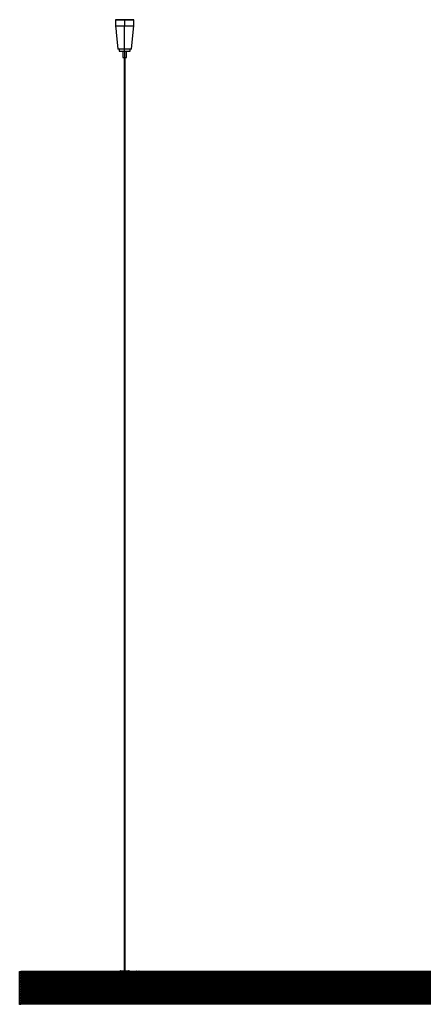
# Model space of a CAD drawing. Header units: millimetres. Extents: x 1075 to 2362, y 1884 to 2950.
# Tile 1 of 2: x 1075 to 1512, y 1884 to 2950. Entities that reach past the tile are written whole.
import ezdxf

# ---------------------------------------------------------------- set-up
doc = ezdxf.new("R2010")
doc.units = ezdxf.units.MM
doc.header["$LTSCALE"] = 10

msp = doc.modelspace()

# ---------------------------------------------------------------- linework, layer by layer
at = {"color": 7, "linetype": 'Continuous', "lineweight": 25}
for p, q in [((1179.2, 2949.9), (1178.9, 2949.6)), ((1178.9, 2949.6), (1178.9, 2945.4)), ((1188.9, 2949.6), (1178.9, 2949.6)), ((1179, 2943.4), (1188.9, 2943.4)), ((1179.2, 2949.9), (1188.9, 2949.9)), ((1188.9, 2949.9), (1188.9, 2949.6)), ((1188.9, 2949.9), (1198.6, 2949.9)), ((1188.9, 2949.6), (1188.9, 2943.4)), ((1198.9, 2949.6), (1188.9, 2949.6)), ((1188.9, 2918.3), (1188.9, 2943.4)), ((1188.9, 2943.4), (1198.9, 2943.4)), ((1196.5, 2918.3), (1198.9, 2943.4)), ((1198.9, 2949.6), (1198.6, 2949.9)), ((1198.9, 2943.4), (1198.9, 2949.6)), ((1179.7, 2935.9), (1181.4, 2918.3)), ((1181.4, 2918.3), (1181.7, 2917.9)), ((1181.4, 2918.3), (1188.9, 2918.3)), ((1188.9, 2917.9), (1181.7, 2917.9)), ((1182.9, 2917.9), (1182.9, 2915.9)), ((1182.9, 2915.9), (1188.9, 2915.9)), ((1187, 2915.9), (1187, 2908.9)), ((1188.9, 2918.3), (1196.5, 2918.3)), ((1188.9, 2917.9), (1188.9, 2918.3)), ((1188.9, 2915.9), (1188.9, 2917.9)), ((1196.1, 2917.9), (1188.9, 2917.9)), ((1188.9, 2915.9), (1194.9, 2915.9)), ((1188.9, 2915.9), (1188.9, 2908.9)), ((1190.9, 2908.9), (1190.9, 2915.9)), ((1194.9, 2915.9), (1194.9, 2917.9)), ((1196.1, 2917.9), (1196.5, 2918.3)), ((1187, 2908.9), (1188.9, 2908.9)), ((1188.3, 2908.9), (1188.3, 1920.1)), ((1188.9, 2908.9), (1190.9, 2908.9)), ((1188.9, 2908.9), (1188.9, 1920.1)), ((1189.5, 1920.1), (1189.5, 2908.9)), ((1075.2, 1918.7), (1075.2, 1919.2)), ((1075.2, 1919.2), (1076.4, 1919.2)), ((1076.4, 1919.2), (1076.4, 1918.7)), ((1183.8, 1919.6), (1183.4, 1919.1)), ((1194.1, 1919.6), (1183.8, 1919.6)), ((1184.9, 1920.1), (1193, 1920.1)), ((1194.1, 1919.6), (1194.5, 1919.1)), ((1201.8, 1919.6), (1201.5, 1919.5)), ((1201.5, 1919.5), (1201.5, 1919.1)), ((1201.5, 1919.5), (1203, 1919.5)), ((1201.8, 1919.6), (1203, 1919.6)), ((1203, 1919.6), (1203, 1919.5)), ((1203, 1919.6), (1204.2, 1919.6)), ((1203, 1919.5), (1204.5, 1919.5)), ((1203, 1919.1), (1203, 1919.5)), ((1204.5, 1919.5), (1204.2, 1919.6)), ((1204.5, 1919.1), (1204.5, 1919.5)), ((1076.4, 1918.7), (1075.2, 1918.7)), ((1075.2, 1884.2), (1075.2, 1918.7)), ((2101.4, 1919.1), (1076.4, 1919.1)), ((1076.4, 1918.4), (1076.4, 1918.7)), ((1076.4, 1918.4), (1076.4, 1918.3)), ((1076.4, 1918.3), (1076.4, 1918.1)), ((2101.4, 1918.3), (1076.4, 1918.3)), ((2101.4, 1918.1), (1076.4, 1918.1)), ((1076.4, 1918.1), (1076.4, 1918)), ((2101.4, 1918), (1076.4, 1918)), ((1076.4, 1918), (1076.4, 1917.8)), ((1076.4, 1916.5), (1076.4, 1917.8)), ((2101.4, 1917.1), (1076.4, 1917.1)), ((1076.4, 1916.5), (1076.4, 1916.3)), ((2101.4, 1916.3), (1076.4, 1916.3)), ((1076.4, 1916.3), (1076.4, 1916.1)), ((2101.4, 1916.1), (1076.4, 1916.1)), ((1076.4, 1916.1), (1076.4, 1916)), ((2101.4, 1916), (1076.4, 1916)), ((1076.4, 1916), (1076.4, 1915.8)), ((1076.4, 1914.5), (1076.4, 1915.8)), ((2101.4, 1915.2), (1076.4, 1915.2)), ((1076.4, 1914.5), (1076.4, 1914.3)), ((2101.4, 1914.3), (1076.4, 1914.3)), ((1076.4, 1914.3), (1076.4, 1914.2)), ((2101.4, 1914.2), (1076.4, 1914.2)), ((1076.4, 1914.2), (1076.4, 1914)), ((2101.4, 1914), (1076.4, 1914)), ((1076.4, 1914), (1076.4, 1913.8)), ((1076.4, 1912.5), (1076.4, 1913.8)), ((2101.4, 1913.2), (1076.4, 1913.2)), ((1076.4, 1912.5), (1076.4, 1912.4)), ((2101.4, 1912.4), (1076.4, 1912.4)), ((1076.4, 1912.4), (1076.4, 1912.2)), ((2101.4, 1912.2), (1076.4, 1912.2)), ((1076.4, 1912.2), (1076.4, 1912.1)), ((2101.4, 1912.1), (1076.4, 1912.1)), ((1076.4, 1912.1), (1076.4, 1911.9)), ((1076.4, 1910.6), (1076.4, 1911.9)), ((2101.4, 1911.2), (1076.4, 1911.2)), ((1076.4, 1910.6), (1076.4, 1910.4)), ((2101.4, 1910.4), (1076.4, 1910.4)), ((1076.4, 1910.4), (1076.4, 1910.2)), ((2101.4, 1910.2), (1076.4, 1910.2)), ((1076.4, 1910.2), (1076.4, 1910.1)), ((2101.4, 1910.1), (1076.4, 1910.1)), ((1076.4, 1910.1), (1076.4, 1909.9)), ((1076.4, 1908.6), (1076.4, 1909.9)), ((2101.4, 1909.3), (1076.4, 1909.3)), ((1076.4, 1908.6), (1076.4, 1908.4)), ((2101.4, 1908.4), (1076.4, 1908.4)), ((1076.4, 1908.4), (1076.4, 1908.3)), ((2101.4, 1908.3), (1076.4, 1908.3)), ((1076.4, 1908.3), (1076.4, 1908.1)), ((2101.4, 1908.1), (1076.4, 1908.1)), ((1076.4, 1908.1), (1076.4, 1907.9)), ((1076.4, 1906.6), (1076.4, 1907.9)), ((2101.4, 1907.3), (1076.4, 1907.3)), ((1076.4, 1906.6), (1076.4, 1906.5)), ((2101.4, 1906.5), (1076.4, 1906.5)), ((1076.4, 1906.5), (1076.4, 1906.3)), ((2101.4, 1906.3), (1076.4, 1906.3)), ((1076.4, 1906.3), (1076.4, 1906.2)), ((2101.4, 1906.2), (1076.4, 1906.2)), ((1076.4, 1906.2), (1076.4, 1906)), ((1076.4, 1904.7), (1076.4, 1906)), ((2101.4, 1905.3), (1076.4, 1905.3)), ((1076.4, 1904.7), (1076.4, 1904.5)), ((2101.4, 1904.5), (1076.4, 1904.5)), ((1076.4, 1904.5), (1076.4, 1904.4)), ((2101.4, 1904.4), (1076.4, 1904.4)), ((1076.4, 1904.4), (1076.4, 1904.2)), ((2101.4, 1904.2), (1076.4, 1904.2)), ((1076.4, 1904.2), (1076.4, 1904)), ((1076.4, 1902.7), (1076.4, 1904)), ((2101.4, 1903.4), (1076.4, 1903.4)), ((1076.4, 1902.7), (1076.4, 1902.5)), ((2101.4, 1902.5), (1076.4, 1902.5)), ((1076.4, 1902.5), (1076.4, 1902.4)), ((2101.4, 1902.4), (1076.4, 1902.4)), ((1076.4, 1902.4), (1076.4, 1902.2)), ((2101.4, 1902.2), (1076.4, 1902.2)), ((1076.4, 1902.2), (1076.4, 1902.1)), ((1076.4, 1900.8), (1076.4, 1902.1)), ((2101.4, 1901.4), (1076.4, 1901.4)), ((1076.4, 1900.8), (1076.4, 1900.6)), ((2101.4, 1900.6), (1076.4, 1900.6)), ((1076.4, 1900.6), (1076.4, 1900.4)), ((2101.4, 1900.4), (1076.4, 1900.4)), ((1076.4, 1900.4), (1076.4, 1900.3)), ((2101.4, 1900.3), (1076.4, 1900.3)), ((1076.4, 1900.3), (1076.4, 1900.1)), ((1076.4, 1898.8), (1076.4, 1900.1)), ((2101.4, 1899.4), (1076.4, 1899.4)), ((1076.4, 1898.8), (1076.4, 1898.6)), ((2101.4, 1898.6), (1076.4, 1898.6)), ((1076.4, 1898.6), (1076.4, 1898.5)), ((2101.4, 1898.5), (1076.4, 1898.5)), ((1076.4, 1898.5), (1076.4, 1898.3)), ((2101.4, 1898.3), (1076.4, 1898.3)), ((1076.4, 1898.3), (1076.4, 1898.1)), ((1076.4, 1896.8), (1076.4, 1898.1)), ((2101.4, 1897.5), (1076.4, 1897.5)), ((1076.4, 1896.8), (1076.4, 1896.6)), ((2101.4, 1896.6), (1076.4, 1896.6)), ((1076.4, 1896.6), (1076.4, 1896.5)), ((2101.4, 1896.5), (1076.4, 1896.5)), ((1076.4, 1896.5), (1076.4, 1896.3)), ((2101.4, 1896.3), (1076.4, 1896.3)), ((1076.4, 1896.3), (1076.4, 1896.2)), ((1076.4, 1894.9), (1076.4, 1896.2)), ((2101.4, 1895.5), (1076.4, 1895.5)), ((1076.4, 1894.9), (1076.4, 1894.7)), ((2101.4, 1894.7), (1076.4, 1894.7)), ((1076.4, 1894.7), (1076.4, 1894.5)), ((2101.4, 1894.5), (1076.4, 1894.5)), ((1076.4, 1894.5), (1076.4, 1894.4)), ((2101.4, 1894.4), (1076.4, 1894.4)), ((1076.4, 1894.4), (1076.4, 1894.2)), ((1076.4, 1892.9), (1076.4, 1894.2)), ((2101.4, 1893.5), (1076.4, 1893.5)), ((1076.4, 1892.9), (1076.4, 1892.7)), ((2101.4, 1892.7), (1076.4, 1892.7)), ((1076.4, 1892.7), (1076.4, 1892.6)), ((2101.4, 1892.6), (1076.4, 1892.6)), ((1076.4, 1892.6), (1076.4, 1892.4)), ((2101.4, 1892.4), (1076.4, 1892.4)), ((1076.4, 1892.4), (1076.4, 1892.2)), ((1076.4, 1890.9), (1076.4, 1892.2)), ((2101.4, 1891.6), (1076.4, 1891.6)), ((1076.4, 1890.9), (1076.4, 1890.7)), ((2101.4, 1890.7), (1076.4, 1890.7)), ((1076.4, 1890.7), (1076.4, 1890.6)), ((2101.4, 1890.6), (1076.4, 1890.6)), ((1076.4, 1890.6), (1076.4, 1890.4)), ((2101.4, 1890.4), (1076.4, 1890.4)), ((1076.4, 1890.4), (1076.4, 1890.3)), ((1076.4, 1889), (1076.4, 1890.3)), ((2101.4, 1889.6), (1076.4, 1889.6)), ((1076.4, 1889), (1076.4, 1888.8)), ((2101.4, 1888.8), (1076.4, 1888.8)), ((1076.4, 1888.8), (1076.4, 1888.6)), ((2101.4, 1888.6), (1076.4, 1888.6)), ((1076.4, 1888.6), (1076.4, 1888.5)), ((2101.4, 1888.5), (1076.4, 1888.5)), ((1076.4, 1888.5), (1076.4, 1888.3)), ((1076.4, 1887), (1076.4, 1888.3)), ((2101.4, 1887.6), (1076.4, 1887.6)), ((1075.2, 1883.7), (1075.2, 1884.2)), ((1075.2, 1884.2), (1076.4, 1884.2)), ((1076.4, 1883.7), (1075.2, 1883.7)), ((1076.4, 1887), (1076.4, 1886.8)), ((2101.4, 1886.8), (1076.4, 1886.8)), ((1076.4, 1886.8), (1076.4, 1886.7)), ((2101.4, 1886.7), (1076.4, 1886.7)), ((1076.4, 1886.7), (1076.4, 1886.5)), ((2101.4, 1886.5), (1076.4, 1886.5)), ((1076.4, 1886.5), (1076.4, 1886.3)), ((1076.4, 1885), (1076.4, 1886.3)), ((2101.4, 1885.7), (1076.4, 1885.7)), ((1076.4, 1885), (1076.4, 1884.8)), ((2101.4, 1884.8), (1076.4, 1884.8)), ((1076.4, 1884.8), (1076.4, 1884.7)), ((2101.4, 1884.7), (1076.4, 1884.7)), ((1076.4, 1884.7), (1076.4, 1884.5)), ((2101.4, 1884.5), (1076.4, 1884.5)), ((1076.4, 1884.5), (1076.4, 1883.9)), ((1076.4, 1883.9), (1076.4, 1883.7)), ((2101.4, 1883.8), (1076.4, 1883.8))]:
    msp.add_line(p, q, dxfattribs=at)
at = {"color": 7, "linetype": 'Continuous', "lineweight": 25, "flags": 128}
msp.add_lwpolyline([(1179.1, 2943.2), (1179.4, 2939.9), (1179.6, 2937.4)], dxfattribs=at)
at = {"color": 7, "linetype": 'Continuous', "lineweight": 25}
for centre, start, end in [((1184.9, 1918.6), 90, 140), ((1193, 1918.6), 40, 90)]:
    msp.add_arc(centre, 1.5, start, end, dxfattribs=at)
for points, knots in [([(1178.9, 2945.4), (1178.9, 2945.4), (1178.9, 2945.4), (1179, 2945.2), (1179, 2944.7), (1179, 2944.1), (1179, 2943.6), (1179, 2943.4)], [0, 0, 0, 0, 0.125128, 0.250401, 0.500082, 0.749199, 1, 1, 1, 1]), ([(1179, 2943.4), (1179.1, 2943.4), (1179.1, 2943.3), (1179.1, 2943.2), (1179.1, 2943.2)], [0, 0, 0, 0, 0.560001, 1, 1, 1, 1]), ([(1179.6, 2937.4), (1179.7, 2937.2), (1179.7, 2936.8), (1179.7, 2936.3), (1179.7, 2936), (1179.7, 2935.9), (1179.7, 2935.9)], [0, 0, 0, 0, 0.24999, 0.499753, 0.749436, 1, 1, 1, 1])]:
    msp.add_open_spline(points, degree=3, knots=knots, dxfattribs=at)

doc.saveas('drawing.dxf')
